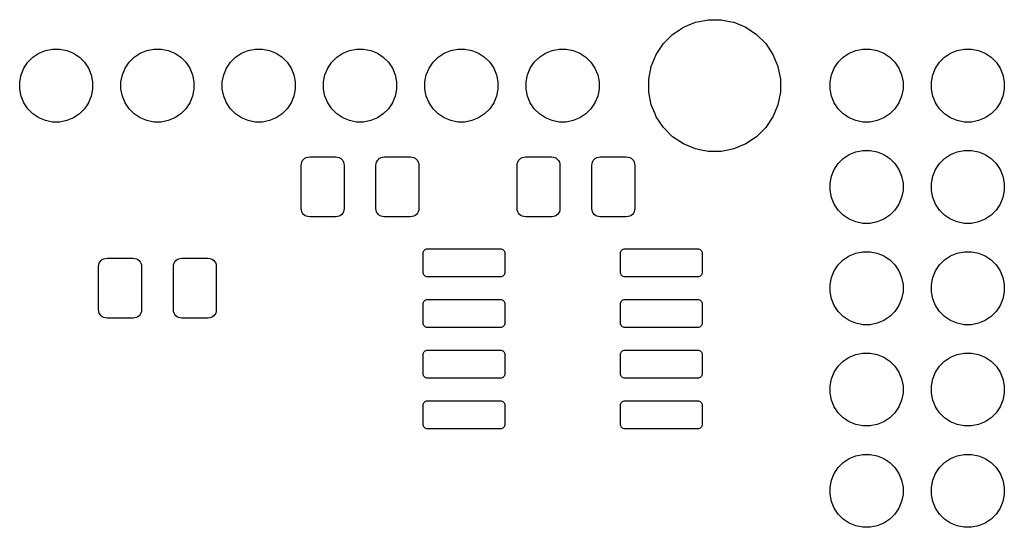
# Model space of a CAD drawing. Extents: x 4.66 to 8.46, y -5.32 to -3.29.
# Tile 10 of 10: x 7.46 to 8.44, y -3.79 to -3.29. Entities that reach past the tile are written whole.
import ezdxf

# ---------------------------------------------------------------- set-up
doc = ezdxf.new("R2010")
doc.units = 0
doc.header["$MEASUREMENT"] = 0
doc.layers.add('BLACK', color=7, linetype='CONTINUOUS')

msp = doc.modelspace()

# ---------------------------------------------------------------- linework, layer by layer
at = {"layer": 'BLACK', "linetype": 'CONTINUOUS'}
for p, q in [((8.13523, -3.28667), (8.1436, -3.285)), ((8.1436, -3.285), (8.1564, -3.285)), ((8.1564, -3.285), (8.16477, -3.28667)), ((8.10856, -3.29951), (8.11921, -3.2924)), ((8.11921, -3.2924), (8.13104, -3.2875)), ((8.13104, -3.2875), (8.13523, -3.28667)), ((8.16477, -3.28667), (8.16896, -3.2875)), ((8.16896, -3.2875), (8.18079, -3.2924)), ((8.18079, -3.2924), (8.19144, -3.29951)), ((8.09951, -3.30856), (8.10856, -3.29951)), ((8.19144, -3.29951), (8.20049, -3.30856)), ((7.4895, -3.31538), (7.49645, -3.31399)), ((7.49645, -3.31399), (7.50355, -3.31399)), ((7.50355, -3.31399), (7.5105, -3.31538)), ((7.5895, -3.31538), (7.59645, -3.31399)), ((7.59645, -3.31399), (7.60355, -3.31399)), ((7.60355, -3.31399), (7.6105, -3.31538)), ((7.6895, -3.31538), (7.69645, -3.31399)), ((7.69645, -3.31399), (7.70355, -3.31399)), ((7.70355, -3.31399), (7.7105, -3.31538)), ((7.7895, -3.31538), (7.79645, -3.31399)), ((7.79645, -3.31399), (7.80355, -3.31399)), ((7.80355, -3.31399), (7.8105, -3.31538)), ((7.8895, -3.31538), (7.89645, -3.31399)), ((7.89645, -3.31399), (7.90355, -3.31399)), ((7.90355, -3.31399), (7.9105, -3.31538)), ((7.9895, -3.31538), (7.99645, -3.31399)), ((7.99645, -3.31399), (8.00355, -3.31399)), ((8.00355, -3.31399), (8.0105, -3.31538)), ((8.0924, -3.31921), (8.09951, -3.30856)), ((8.20049, -3.30856), (8.2076, -3.31921)), ((8.2895, -3.31538), (8.29645, -3.31399)), ((8.29645, -3.31399), (8.30355, -3.31399)), ((8.30355, -3.31399), (8.3105, -3.31538)), ((8.3895, -3.31538), (8.39645, -3.31399)), ((8.39645, -3.31399), (8.40355, -3.31399)), ((8.40355, -3.31399), (8.4105, -3.31538)), ((7.47203, -3.32705), (7.47705, -3.32203)), ((7.47705, -3.32203), (7.48294, -3.31809)), ((7.48294, -3.31809), (7.4895, -3.31538)), ((7.5105, -3.31538), (7.51706, -3.31809)), ((7.51706, -3.31809), (7.52295, -3.32203)), ((7.52295, -3.32203), (7.52797, -3.32705)), ((7.57203, -3.32705), (7.57705, -3.32203)), ((7.57705, -3.32203), (7.58294, -3.31809)), ((7.58294, -3.31809), (7.5895, -3.31538)), ((7.6105, -3.31538), (7.61706, -3.31809)), ((7.61706, -3.31809), (7.62295, -3.32203)), ((7.62295, -3.32203), (7.62797, -3.32705)), ((7.67203, -3.32705), (7.67705, -3.32203)), ((7.67705, -3.32203), (7.68294, -3.31809)), ((7.68294, -3.31809), (7.6895, -3.31538)), ((7.7105, -3.31538), (7.71706, -3.31809)), ((7.71706, -3.31809), (7.72295, -3.32203)), ((7.72295, -3.32203), (7.72797, -3.32705)), ((7.77203, -3.32705), (7.77705, -3.32203)), ((7.77705, -3.32203), (7.78294, -3.31809)), ((7.78294, -3.31809), (7.7895, -3.31538)), ((7.8105, -3.31538), (7.81706, -3.31809)), ((7.81706, -3.31809), (7.82295, -3.32203)), ((7.82295, -3.32203), (7.82797, -3.32705)), ((7.87203, -3.32705), (7.87705, -3.32203)), ((7.87705, -3.32203), (7.88294, -3.31809)), ((7.88294, -3.31809), (7.8895, -3.31538)), ((7.9105, -3.31538), (7.91706, -3.31809)), ((7.91706, -3.31809), (7.92295, -3.32203)), ((7.92295, -3.32203), (7.92797, -3.32705)), ((7.97203, -3.32705), (7.97705, -3.32203)), ((7.97705, -3.32203), (7.98294, -3.31809)), ((7.98294, -3.31809), (7.9895, -3.31538)), ((8.0105, -3.31538), (8.01706, -3.31809)), ((8.01706, -3.31809), (8.02295, -3.32203)), ((8.02295, -3.32203), (8.02797, -3.32705)), ((8.0875, -3.33104), (8.0924, -3.31921)), ((8.0924, -3.31921), (8.0924, -3.31921)), ((8.2076, -3.31921), (8.2076, -3.31921)), ((8.2076, -3.31921), (8.2125, -3.33104)), ((8.27203, -3.32705), (8.27705, -3.32203)), ((8.27705, -3.32203), (8.28294, -3.31809)), ((8.28294, -3.31809), (8.2895, -3.31538)), ((8.3105, -3.31538), (8.31706, -3.31809)), ((8.31706, -3.31809), (8.32295, -3.32203)), ((8.32295, -3.32203), (8.32797, -3.32705)), ((8.37203, -3.32705), (8.37705, -3.32203)), ((8.37705, -3.32203), (8.38294, -3.31809)), ((8.38294, -3.31809), (8.3895, -3.31538)), ((8.4105, -3.31538), (8.41706, -3.31809)), ((8.41706, -3.31809), (8.42295, -3.32203)), ((8.42295, -3.32203), (8.42797, -3.32705)), ((7.46538, -3.3395), (7.46809, -3.33294)), ((7.46809, -3.33294), (7.47203, -3.32705)), ((7.52797, -3.32705), (7.53191, -3.33294)), ((7.53191, -3.33294), (7.53462, -3.3395)), ((7.56538, -3.3395), (7.56809, -3.33294)), ((7.56809, -3.33294), (7.57203, -3.32705)), ((7.62797, -3.32705), (7.63191, -3.33294)), ((7.63191, -3.33294), (7.63462, -3.3395)), ((7.66538, -3.3395), (7.66809, -3.33294)), ((7.66809, -3.33294), (7.67203, -3.32705)), ((7.72797, -3.32705), (7.73191, -3.33294)), ((7.73191, -3.33294), (7.73462, -3.3395)), ((7.76538, -3.3395), (7.76809, -3.33294)), ((7.76809, -3.33294), (7.77203, -3.32705)), ((7.82797, -3.32705), (7.83191, -3.33294)), ((7.83191, -3.33294), (7.83462, -3.3395)), ((7.86538, -3.3395), (7.86809, -3.33294)), ((7.86809, -3.33294), (7.87203, -3.32705)), ((7.92797, -3.32705), (7.93191, -3.33294)), ((7.93191, -3.33294), (7.93462, -3.3395)), ((7.96538, -3.3395), (7.96809, -3.33294)), ((7.96809, -3.33294), (7.97203, -3.32705)), ((8.02797, -3.32705), (8.03191, -3.33294)), ((8.03191, -3.33294), (8.03462, -3.3395)), ((8.085, -3.3436), (8.0875, -3.33104)), ((8.2125, -3.33104), (8.215, -3.3436)), ((8.26538, -3.3395), (8.26809, -3.33294)), ((8.26809, -3.33294), (8.27203, -3.32705)), ((8.32797, -3.32705), (8.33191, -3.33294)), ((8.33191, -3.33294), (8.33462, -3.3395)), ((8.36538, -3.3395), (8.36809, -3.33294)), ((8.36809, -3.33294), (8.37203, -3.32705)), ((8.42797, -3.32705), (8.43191, -3.33294)), ((8.43191, -3.33294), (8.43462, -3.3395)), ((7.46399, -3.34645), (7.46538, -3.3395)), ((7.53462, -3.3395), (7.53601, -3.34645)), ((7.56399, -3.34645), (7.56538, -3.3395)), ((7.63462, -3.3395), (7.63601, -3.34645)), ((7.66399, -3.34645), (7.66538, -3.3395)), ((7.73462, -3.3395), (7.73601, -3.34645)), ((7.76399, -3.34645), (7.76538, -3.3395)), ((7.83462, -3.3395), (7.83601, -3.34645)), ((7.86399, -3.34645), (7.86538, -3.3395)), ((7.93462, -3.3395), (7.93601, -3.34645)), ((7.96399, -3.34645), (7.96538, -3.3395)), ((8.03462, -3.3395), (8.03601, -3.34645)), ((8.085, -3.3564), (8.085, -3.3436)), ((8.215, -3.3436), (8.215, -3.3564)), ((8.26399, -3.34645), (8.26538, -3.3395)), ((8.33462, -3.3395), (8.33601, -3.34645)), ((8.36399, -3.34645), (8.36538, -3.3395)), ((8.43462, -3.3395), (8.43601, -3.34645)), ((7.46399, -3.35355), (7.46399, -3.34645)), ((7.53601, -3.34645), (7.53601, -3.35355)), ((7.56399, -3.35355), (7.56399, -3.34645)), ((7.63601, -3.34645), (7.63601, -3.35355)), ((7.66399, -3.35355), (7.66399, -3.34645)), ((7.73601, -3.34645), (7.73601, -3.35355)), ((7.76399, -3.35355), (7.76399, -3.34645)), ((7.83601, -3.34645), (7.83601, -3.35355)), ((7.86399, -3.35355), (7.86399, -3.34645)), ((7.93601, -3.34645), (7.93601, -3.35355)), ((7.96399, -3.35355), (7.96399, -3.34645)), ((8.03601, -3.34645), (8.03601, -3.35355)), ((8.26399, -3.35355), (8.26399, -3.34645)), ((8.33601, -3.34645), (8.33601, -3.35355)), ((8.36399, -3.35355), (8.36399, -3.34645)), ((8.43601, -3.34645), (8.43601, -3.35355)), ((7.46538, -3.3605), (7.46399, -3.35355)), ((7.46809, -3.36706), (7.46538, -3.3605)), ((7.53462, -3.3605), (7.53191, -3.36706)), ((7.53601, -3.35355), (7.53462, -3.3605)), ((7.56538, -3.3605), (7.56399, -3.35355)), ((7.56809, -3.36706), (7.56538, -3.3605)), ((7.63462, -3.3605), (7.63191, -3.36706)), ((7.63601, -3.35355), (7.63462, -3.3605)), ((7.66538, -3.3605), (7.66399, -3.35355)), ((7.66809, -3.36706), (7.66538, -3.3605)), ((7.73462, -3.3605), (7.73191, -3.36706)), ((7.73601, -3.35355), (7.73462, -3.3605)), ((7.76538, -3.3605), (7.76399, -3.35355)), ((7.76809, -3.36706), (7.76538, -3.3605)), ((7.83462, -3.3605), (7.83191, -3.36706)), ((7.83601, -3.35355), (7.83462, -3.3605)), ((7.86538, -3.3605), (7.86399, -3.35355)), ((7.86809, -3.36706), (7.86538, -3.3605)), ((7.93462, -3.3605), (7.93191, -3.36706)), ((7.93601, -3.35355), (7.93462, -3.3605)), ((7.96538, -3.3605), (7.96399, -3.35355)), ((7.96809, -3.36706), (7.96538, -3.3605)), ((8.03462, -3.3605), (8.03191, -3.36706)), ((8.03601, -3.35355), (8.03462, -3.3605)), ((8.0875, -3.36896), (8.085, -3.3564)), ((8.215, -3.3564), (8.2125, -3.36896)), ((8.26538, -3.3605), (8.26399, -3.35355)), ((8.26809, -3.36706), (8.26538, -3.3605)), ((8.33462, -3.3605), (8.33191, -3.36706)), ((8.33601, -3.35355), (8.33462, -3.3605)), ((8.36538, -3.3605), (8.36399, -3.35355)), ((8.36809, -3.36706), (8.36538, -3.3605)), ((8.43462, -3.3605), (8.43191, -3.36706)), ((8.43601, -3.35355), (8.43462, -3.3605)), ((7.47203, -3.37295), (7.46809, -3.36706)), ((7.53191, -3.36706), (7.52797, -3.37295)), ((7.57203, -3.37295), (7.56809, -3.36706)), ((7.63191, -3.36706), (7.62797, -3.37295)), ((7.67203, -3.37295), (7.66809, -3.36706)), ((7.73191, -3.36706), (7.72797, -3.37295)), ((7.77203, -3.37295), (7.76809, -3.36706)), ((7.83191, -3.36706), (7.82797, -3.37295)), ((7.87203, -3.37295), (7.86809, -3.36706)), ((7.93191, -3.36706), (7.92797, -3.37295)), ((7.97203, -3.37295), (7.96809, -3.36706)), ((8.03191, -3.36706), (8.02797, -3.37295)), ((8.09123, -3.37797), (8.0875, -3.36896)), ((8.2125, -3.36896), (8.20877, -3.37797)), ((8.27203, -3.37295), (8.26809, -3.36706)), ((8.33191, -3.36706), (8.32797, -3.37295)), ((8.37203, -3.37295), (8.36809, -3.36706)), ((8.43191, -3.36706), (8.42797, -3.37295)), ((7.47705, -3.37797), (7.47203, -3.37295)), ((7.48294, -3.38191), (7.47705, -3.37797)), ((7.4895, -3.38462), (7.48294, -3.38191)), ((7.51706, -3.38191), (7.5105, -3.38462)), ((7.52295, -3.37797), (7.51706, -3.38191)), ((7.52797, -3.37295), (7.52295, -3.37797)), ((7.57705, -3.37797), (7.57203, -3.37295)), ((7.58294, -3.38191), (7.57705, -3.37797)), ((7.5895, -3.38462), (7.58294, -3.38191)), ((7.61706, -3.38191), (7.6105, -3.38462)), ((7.62295, -3.37797), (7.61706, -3.38191)), ((7.62797, -3.37295), (7.62295, -3.37797)), ((7.67705, -3.37797), (7.67203, -3.37295)), ((7.68294, -3.38191), (7.67705, -3.37797)), ((7.6895, -3.38462), (7.68294, -3.38191)), ((7.71706, -3.38191), (7.7105, -3.38462)), ((7.72295, -3.37797), (7.71706, -3.38191)), ((7.72797, -3.37295), (7.72295, -3.37797)), ((7.77705, -3.37797), (7.77203, -3.37295)), ((7.78294, -3.38191), (7.77705, -3.37797)), ((7.7895, -3.38462), (7.78294, -3.38191)), ((7.81706, -3.38191), (7.8105, -3.38462)), ((7.82295, -3.37797), (7.81706, -3.38191)), ((7.82797, -3.37295), (7.82295, -3.37797)), ((7.87705, -3.37797), (7.87203, -3.37295)), ((7.88294, -3.38191), (7.87705, -3.37797)), ((7.8895, -3.38462), (7.88294, -3.38191)), ((7.91706, -3.38191), (7.9105, -3.38462)), ((7.92295, -3.37797), (7.91706, -3.38191)), ((7.92797, -3.37295), (7.92295, -3.37797)), ((7.97705, -3.37797), (7.97203, -3.37295)), ((7.98294, -3.38191), (7.97705, -3.37797)), ((7.9895, -3.38462), (7.98294, -3.38191)), ((8.01706, -3.38191), (8.0105, -3.38462)), ((8.02295, -3.37797), (8.01706, -3.38191)), ((8.02797, -3.37295), (8.02295, -3.37797)), ((8.0924, -3.38079), (8.09123, -3.37797)), ((8.09951, -3.39144), (8.0924, -3.38079)), ((8.2076, -3.38079), (8.20049, -3.39144)), ((8.20877, -3.37797), (8.2076, -3.38079)), ((8.27705, -3.37797), (8.27203, -3.37295)), ((8.28294, -3.38191), (8.27705, -3.37797)), ((8.2895, -3.38462), (8.28294, -3.38191)), ((8.31706, -3.38191), (8.3105, -3.38462)), ((8.32295, -3.37797), (8.31706, -3.38191)), ((8.32797, -3.37295), (8.32295, -3.37797)), ((8.37705, -3.37797), (8.37203, -3.37295)), ((8.38294, -3.38191), (8.37705, -3.37797)), ((8.3895, -3.38462), (8.38294, -3.38191)), ((8.41706, -3.38191), (8.4105, -3.38462)), ((8.42295, -3.37797), (8.41706, -3.38191)), ((8.42797, -3.37295), (8.42295, -3.37797)), ((7.49645, -3.38601), (7.4895, -3.38462)), ((7.50355, -3.38601), (7.49645, -3.38601)), ((7.5105, -3.38462), (7.50355, -3.38601)), ((7.59645, -3.38601), (7.5895, -3.38462)), ((7.60355, -3.38601), (7.59645, -3.38601)), ((7.6105, -3.38462), (7.60355, -3.38601)), ((7.69645, -3.38601), (7.6895, -3.38462)), ((7.70355, -3.38601), (7.69645, -3.38601)), ((7.7105, -3.38462), (7.70355, -3.38601)), ((7.79645, -3.38601), (7.7895, -3.38462)), ((7.80355, -3.38601), (7.79645, -3.38601)), ((7.8105, -3.38462), (7.80355, -3.38601)), ((7.89645, -3.38601), (7.8895, -3.38462)), ((7.90355, -3.38601), (7.89645, -3.38601)), ((7.9105, -3.38462), (7.90355, -3.38601)), ((7.99645, -3.38601), (7.9895, -3.38462)), ((8.00355, -3.38601), (7.99645, -3.38601)), ((8.0105, -3.38462), (8.00355, -3.38601)), ((8.10856, -3.40049), (8.09951, -3.39144)), ((8.20049, -3.39144), (8.19144, -3.40049)), ((8.29645, -3.38601), (8.2895, -3.38462)), ((8.30355, -3.38601), (8.29645, -3.38601)), ((8.3105, -3.38462), (8.30355, -3.38601)), ((8.39645, -3.38601), (8.3895, -3.38462)), ((8.40355, -3.38601), (8.39645, -3.38601)), ((8.4105, -3.38462), (8.40355, -3.38601)), ((8.11921, -3.4076), (8.10856, -3.40049)), ((8.19144, -3.40049), (8.18079, -3.4076)), ((8.13104, -3.4125), (8.11921, -3.4076)), ((8.18079, -3.4076), (8.16896, -3.4125)), ((7.74552, -3.42182), (7.74692, -3.42107)), ((7.74692, -3.42107), (7.74845, -3.42061)), ((7.74845, -3.42061), (7.75027, -3.42043)), ((7.75027, -3.42043), (7.77591, -3.42043)), ((7.77591, -3.42043), (7.77773, -3.42061)), ((7.77773, -3.42061), (7.77926, -3.42107)), ((7.77926, -3.42107), (7.78066, -3.42182)), ((7.81934, -3.42182), (7.82074, -3.42107)), ((7.82074, -3.42107), (7.82227, -3.42061)), ((7.82227, -3.42061), (7.82409, -3.42043)), ((7.82409, -3.42043), (7.84973, -3.42043)), ((7.84973, -3.42043), (7.85155, -3.42061)), ((7.85155, -3.42061), (7.85308, -3.42107)), ((7.85308, -3.42107), (7.85448, -3.42182)), ((7.95861, -3.42182), (7.96001, -3.42107)), ((7.96001, -3.42107), (7.96154, -3.42061)), ((7.96154, -3.42061), (7.96336, -3.42043)), ((7.96336, -3.42043), (7.989, -3.42043)), ((7.989, -3.42043), (7.99083, -3.42061)), ((7.99083, -3.42061), (7.99235, -3.42107)), ((7.99235, -3.42107), (7.99375, -3.42182)), ((8.03243, -3.42182), (8.03383, -3.42107)), ((8.03383, -3.42107), (8.03536, -3.42061)), ((8.03536, -3.42061), (8.03718, -3.42043)), ((8.03718, -3.42043), (8.06282, -3.42043)), ((8.06282, -3.42043), (8.06464, -3.42061)), ((8.06464, -3.42061), (8.06617, -3.42107)), ((8.06617, -3.42107), (8.06757, -3.42182)), ((8.13523, -3.41333), (8.13104, -3.4125)), ((8.1436, -3.415), (8.13523, -3.41333)), ((8.1564, -3.415), (8.1436, -3.415)), ((8.16477, -3.41333), (8.1564, -3.415)), ((8.16896, -3.4125), (8.16477, -3.41333)), ((8.27705, -3.42203), (8.28294, -3.41809)), ((8.28294, -3.41809), (8.2895, -3.41538)), ((8.2895, -3.41538), (8.29645, -3.41399)), ((8.29645, -3.41399), (8.30355, -3.41399)), ((8.30355, -3.41399), (8.3105, -3.41538)), ((8.3105, -3.41538), (8.31706, -3.41809)), ((8.31706, -3.41809), (8.32295, -3.42203)), ((8.37705, -3.42203), (8.38294, -3.41809)), ((8.38294, -3.41809), (8.3895, -3.41538)), ((8.3895, -3.41538), (8.39645, -3.41399)), ((8.39645, -3.41399), (8.40355, -3.41399)), ((8.40355, -3.41399), (8.4105, -3.41538)), ((8.4105, -3.41538), (8.41706, -3.41809)), ((8.41706, -3.41809), (8.42295, -3.42203)), ((7.74189, -3.42881), (7.74207, -3.42699)), ((7.74189, -3.47119), (7.74189, -3.42881)), ((7.74207, -3.42699), (7.74253, -3.42547)), ((7.74253, -3.42547), (7.74328, -3.42406)), ((7.74328, -3.42406), (7.74429, -3.42283)), ((7.74429, -3.42283), (7.74552, -3.42182)), ((7.78066, -3.42182), (7.78189, -3.42283)), ((7.78189, -3.42283), (7.7829, -3.42406)), ((7.7829, -3.42406), (7.78365, -3.42547)), ((7.78365, -3.42547), (7.78411, -3.42699)), ((7.78411, -3.42699), (7.78429, -3.42881)), ((7.78429, -3.42881), (7.78429, -3.47119)), ((7.81571, -3.42881), (7.81589, -3.42699)), ((7.81571, -3.47119), (7.81571, -3.42881)), ((7.81589, -3.42699), (7.81635, -3.42547)), ((7.81635, -3.42547), (7.8171, -3.42406)), ((7.8171, -3.42406), (7.81811, -3.42283)), ((7.81811, -3.42283), (7.81934, -3.42182)), ((7.85448, -3.42182), (7.85571, -3.42283)), ((7.85571, -3.42283), (7.85672, -3.42406)), ((7.85672, -3.42406), (7.85747, -3.42547)), ((7.85747, -3.42547), (7.85793, -3.42699)), ((7.85793, -3.42699), (7.85811, -3.42881)), ((7.85811, -3.42881), (7.85811, -3.47119)), ((7.95498, -3.42881), (7.95516, -3.42699)), ((7.95498, -3.47119), (7.95498, -3.42881)), ((7.95516, -3.42699), (7.95562, -3.42547)), ((7.95562, -3.42547), (7.95637, -3.42406)), ((7.95637, -3.42406), (7.95738, -3.42283)), ((7.95738, -3.42283), (7.95861, -3.42182)), ((7.99375, -3.42182), (7.99498, -3.42283)), ((7.99498, -3.42283), (7.99599, -3.42406)), ((7.99599, -3.42406), (7.99674, -3.42547)), ((7.99674, -3.42547), (7.9972, -3.42699)), ((7.9972, -3.42699), (7.99738, -3.42881)), ((7.99738, -3.42881), (7.99738, -3.47119)), ((8.0288, -3.42881), (8.02898, -3.42699)), ((8.0288, -3.47119), (8.0288, -3.42881)), ((8.02898, -3.42699), (8.02944, -3.42547)), ((8.02944, -3.42547), (8.03019, -3.42406)), ((8.03019, -3.42406), (8.0312, -3.42283)), ((8.0312, -3.42283), (8.03243, -3.42182)), ((8.06757, -3.42182), (8.0688, -3.42283)), ((8.0688, -3.42283), (8.06981, -3.42406)), ((8.06981, -3.42406), (8.07056, -3.42547)), ((8.07056, -3.42547), (8.07102, -3.42699)), ((8.07102, -3.42699), (8.0712, -3.42881)), ((8.0712, -3.42881), (8.0712, -3.47119)), ((8.26809, -3.43294), (8.27203, -3.42705)), ((8.27203, -3.42705), (8.27705, -3.42203)), ((8.32295, -3.42203), (8.32797, -3.42705)), ((8.32797, -3.42705), (8.33191, -3.43294)), ((8.36809, -3.43294), (8.37203, -3.42705)), ((8.37203, -3.42705), (8.37705, -3.42203)), ((8.42295, -3.42203), (8.42797, -3.42705)), ((8.42797, -3.42705), (8.43191, -3.43294)), ((8.26399, -3.44645), (8.26538, -3.4395)), ((8.26538, -3.4395), (8.26809, -3.43294)), ((8.33191, -3.43294), (8.33462, -3.4395)), ((8.33462, -3.4395), (8.33601, -3.44645)), ((8.36399, -3.44645), (8.36538, -3.4395)), ((8.36538, -3.4395), (8.36809, -3.43294)), ((8.43191, -3.43294), (8.43462, -3.4395)), ((8.43462, -3.4395), (8.43601, -3.44645)), ((8.26399, -3.45355), (8.26399, -3.44645)), ((8.33601, -3.44645), (8.33601, -3.45355)), ((8.36399, -3.45355), (8.36399, -3.44645)), ((8.43601, -3.44645), (8.43601, -3.45355)), ((8.26538, -3.4605), (8.26399, -3.45355)), ((8.33601, -3.45355), (8.33462, -3.4605)), ((8.36538, -3.4605), (8.36399, -3.45355)), ((8.43601, -3.45355), (8.43462, -3.4605)), ((8.26809, -3.46706), (8.26538, -3.4605)), ((8.27203, -3.47295), (8.26809, -3.46706)), ((8.33191, -3.46706), (8.32797, -3.47295)), ((8.33462, -3.4605), (8.33191, -3.46706)), ((8.36809, -3.46706), (8.36538, -3.4605)), ((8.37203, -3.47295), (8.36809, -3.46706)), ((8.43191, -3.46706), (8.42797, -3.47295)), ((8.43462, -3.4605), (8.43191, -3.46706)), ((7.74207, -3.47301), (7.74189, -3.47119)), ((7.74253, -3.47453), (7.74207, -3.47301)), ((7.74328, -3.47594), (7.74253, -3.47453)), ((7.74429, -3.47717), (7.74328, -3.47594)), ((7.74552, -3.47818), (7.74429, -3.47717)), ((7.74692, -3.47893), (7.74552, -3.47818)), ((7.74845, -3.47939), (7.74692, -3.47893)), ((7.75027, -3.47957), (7.74845, -3.47939)), ((7.77591, -3.47957), (7.75027, -3.47957)), ((7.77773, -3.47939), (7.77591, -3.47957)), ((7.77926, -3.47893), (7.77773, -3.47939)), ((7.78066, -3.47818), (7.77926, -3.47893)), ((7.78189, -3.47717), (7.78066, -3.47818)), ((7.7829, -3.47594), (7.78189, -3.47717)), ((7.78365, -3.47453), (7.7829, -3.47594)), ((7.78411, -3.47301), (7.78365, -3.47453)), ((7.78429, -3.47119), (7.78411, -3.47301)), ((7.81589, -3.47301), (7.81571, -3.47119)), ((7.81635, -3.47453), (7.81589, -3.47301)), ((7.8171, -3.47594), (7.81635, -3.47453)), ((7.81811, -3.47717), (7.8171, -3.47594)), ((7.81934, -3.47818), (7.81811, -3.47717)), ((7.82074, -3.47893), (7.81934, -3.47818)), ((7.82227, -3.47939), (7.82074, -3.47893)), ((7.82409, -3.47957), (7.82227, -3.47939)), ((7.84973, -3.47957), (7.82409, -3.47957)), ((7.85155, -3.47939), (7.84973, -3.47957)), ((7.85308, -3.47893), (7.85155, -3.47939)), ((7.85448, -3.47818), (7.85308, -3.47893)), ((7.85571, -3.47717), (7.85448, -3.47818)), ((7.85672, -3.47594), (7.85571, -3.47717)), ((7.85747, -3.47453), (7.85672, -3.47594)), ((7.85793, -3.47301), (7.85747, -3.47453)), ((7.85811, -3.47119), (7.85793, -3.47301)), ((7.95516, -3.47301), (7.95498, -3.47119)), ((7.95562, -3.47453), (7.95516, -3.47301)), ((7.95637, -3.47594), (7.95562, -3.47453)), ((7.95738, -3.47717), (7.95637, -3.47594)), ((7.95861, -3.47818), (7.95738, -3.47717)), ((7.96001, -3.47893), (7.95861, -3.47818)), ((7.96154, -3.47939), (7.96001, -3.47893)), ((7.96336, -3.47957), (7.96154, -3.47939)), ((7.989, -3.47957), (7.96336, -3.47957)), ((7.99083, -3.47939), (7.989, -3.47957)), ((7.99235, -3.47893), (7.99083, -3.47939)), ((7.99375, -3.47818), (7.99235, -3.47893)), ((7.99498, -3.47717), (7.99375, -3.47818)), ((7.99599, -3.47594), (7.99498, -3.47717)), ((7.99674, -3.47453), (7.99599, -3.47594)), ((7.9972, -3.47301), (7.99674, -3.47453)), ((7.99738, -3.47119), (7.9972, -3.47301)), ((8.02898, -3.47301), (8.0288, -3.47119)), ((8.02944, -3.47453), (8.02898, -3.47301)), ((8.03019, -3.47594), (8.02944, -3.47453)), ((8.0312, -3.47717), (8.03019, -3.47594)), ((8.03243, -3.47818), (8.0312, -3.47717)), ((8.03383, -3.47893), (8.03243, -3.47818)), ((8.03536, -3.47939), (8.03383, -3.47893)), ((8.03718, -3.47957), (8.03536, -3.47939)), ((8.06282, -3.47957), (8.03718, -3.47957)), ((8.06464, -3.47939), (8.06282, -3.47957)), ((8.06617, -3.47893), (8.06464, -3.47939)), ((8.06757, -3.47818), (8.06617, -3.47893)), ((8.0688, -3.47717), (8.06757, -3.47818)), ((8.06981, -3.47594), (8.0688, -3.47717)), ((8.07056, -3.47453), (8.06981, -3.47594)), ((8.07102, -3.47301), (8.07056, -3.47453)), ((8.0712, -3.47119), (8.07102, -3.47301)), ((8.27705, -3.47797), (8.27203, -3.47295)), ((8.28294, -3.48191), (8.27705, -3.47797)), ((8.32295, -3.47797), (8.31706, -3.48191)), ((8.32797, -3.47295), (8.32295, -3.47797)), ((8.37705, -3.47797), (8.37203, -3.47295)), ((8.38294, -3.48191), (8.37705, -3.47797)), ((8.42295, -3.47797), (8.41706, -3.48191)), ((8.42797, -3.47295), (8.42295, -3.47797)), ((8.2895, -3.48462), (8.28294, -3.48191)), ((8.29645, -3.48601), (8.2895, -3.48462)), ((8.30355, -3.48601), (8.29645, -3.48601)), ((8.3105, -3.48462), (8.30355, -3.48601)), ((8.31706, -3.48191), (8.3105, -3.48462)), ((8.3895, -3.48462), (8.38294, -3.48191)), ((8.39645, -3.48601), (8.3895, -3.48462)), ((8.40355, -3.48601), (8.39645, -3.48601)), ((8.4105, -3.48462), (8.40355, -3.48601)), ((8.41706, -3.48191), (8.4105, -3.48462)), ((7.86217, -3.51587), (7.86227, -3.51477)), ((7.86217, -3.53413), (7.86217, -3.51587)), ((7.86227, -3.51477), (7.86253, -3.51394)), ((7.86253, -3.51394), (7.86293, -3.51317)), ((7.86293, -3.51317), (7.86349, -3.5125)), ((7.86349, -3.5125), (7.86416, -3.51195)), ((7.86416, -3.51195), (7.86492, -3.51154)), ((7.86492, -3.51154), (7.86575, -3.51129)), ((7.86575, -3.51129), (7.86686, -3.51118)), ((7.86686, -3.51118), (7.93826, -3.51118)), ((7.93826, -3.51118), (7.93937, -3.51129)), ((7.93937, -3.51129), (7.9402, -3.51154)), ((7.9402, -3.51154), (7.94096, -3.51195)), ((7.94096, -3.51195), (7.94163, -3.5125)), ((7.94163, -3.5125), (7.94218, -3.51317)), ((7.94218, -3.51317), (7.94259, -3.51394)), ((7.94259, -3.51394), (7.94284, -3.51477)), ((7.94284, -3.51477), (7.94295, -3.51587)), ((7.94295, -3.51587), (7.94295, -3.53413)), ((8.05705, -3.51587), (8.05716, -3.51477)), ((8.05705, -3.53413), (8.05705, -3.51587)), ((8.05716, -3.51477), (8.05741, -3.51394)), ((8.05741, -3.51394), (8.05782, -3.51317)), ((8.05782, -3.51317), (8.05837, -3.5125)), ((8.05837, -3.5125), (8.05904, -3.51195)), ((8.05904, -3.51195), (8.0598, -3.51154)), ((8.0598, -3.51154), (8.06063, -3.51129)), ((8.06063, -3.51129), (8.06174, -3.51118)), ((8.06174, -3.51118), (8.13314, -3.51118)), ((8.13314, -3.51118), (8.13425, -3.51129)), ((8.13425, -3.51129), (8.13508, -3.51154)), ((8.13508, -3.51154), (8.13584, -3.51195)), ((8.13584, -3.51195), (8.13651, -3.5125)), ((8.13651, -3.5125), (8.13707, -3.51317)), ((8.13707, -3.51317), (8.13747, -3.51394)), ((8.13747, -3.51394), (8.13773, -3.51477)), ((8.13773, -3.51477), (8.13783, -3.51587)), ((8.13783, -3.51587), (8.13783, -3.53413)), ((8.27705, -3.52203), (8.28294, -3.51809)), ((8.28294, -3.51809), (8.2895, -3.51538)), ((8.2895, -3.51538), (8.29645, -3.51399)), ((8.29645, -3.51399), (8.30355, -3.51399)), ((8.30355, -3.51399), (8.3105, -3.51538)), ((8.3105, -3.51538), (8.31706, -3.51809)), ((8.31706, -3.51809), (8.32295, -3.52203)), ((8.37705, -3.52203), (8.38294, -3.51809)), ((8.38294, -3.51809), (8.3895, -3.51538)), ((8.3895, -3.51538), (8.39645, -3.51399)), ((8.39645, -3.51399), (8.40355, -3.51399)), ((8.40355, -3.51399), (8.4105, -3.51538)), ((8.4105, -3.51538), (8.41706, -3.51809)), ((8.41706, -3.51809), (8.42295, -3.52203)), ((7.54189, -3.52881), (7.54207, -3.52699)), ((7.54207, -3.52699), (7.54253, -3.52547)), ((7.54253, -3.52547), (7.54328, -3.52406)), ((7.54328, -3.52406), (7.54429, -3.52283)), ((7.54429, -3.52283), (7.54552, -3.52182)), ((7.54552, -3.52182), (7.54692, -3.52107)), ((7.54692, -3.52107), (7.54845, -3.52061)), ((7.54845, -3.52061), (7.55027, -3.52043)), ((7.55027, -3.52043), (7.57591, -3.52043)), ((7.57591, -3.52043), (7.57773, -3.52061)), ((7.57773, -3.52061), (7.57926, -3.52107)), ((7.57926, -3.52107), (7.58066, -3.52182)), ((7.58066, -3.52182), (7.58189, -3.52283)), ((7.58189, -3.52283), (7.5829, -3.52406)), ((7.5829, -3.52406), (7.58365, -3.52547)), ((7.58365, -3.52547), (7.58411, -3.52699)), ((7.58411, -3.52699), (7.58429, -3.52881)), ((7.61571, -3.52881), (7.61589, -3.52699)), ((7.61589, -3.52699), (7.61635, -3.52547)), ((7.61635, -3.52547), (7.6171, -3.52406)), ((7.6171, -3.52406), (7.61811, -3.52283)), ((7.61811, -3.52283), (7.61934, -3.52182)), ((7.61934, -3.52182), (7.62074, -3.52107)), ((7.62074, -3.52107), (7.62227, -3.52061)), ((7.62227, -3.52061), (7.62409, -3.52043)), ((7.62409, -3.52043), (7.64973, -3.52043)), ((7.64973, -3.52043), (7.65155, -3.52061)), ((7.65155, -3.52061), (7.65308, -3.52107)), ((7.65308, -3.52107), (7.65448, -3.52182)), ((7.65448, -3.52182), (7.65571, -3.52283)), ((7.65571, -3.52283), (7.65672, -3.52406)), ((7.65672, -3.52406), (7.65747, -3.52547)), ((7.65747, -3.52547), (7.65793, -3.52699)), ((7.65793, -3.52699), (7.65811, -3.52881)), ((8.26809, -3.53294), (8.27203, -3.52705)), ((8.27203, -3.52705), (8.27705, -3.52203)), ((8.32295, -3.52203), (8.32797, -3.52705)), ((8.32797, -3.52705), (8.33191, -3.53294)), ((8.36809, -3.53294), (8.37203, -3.52705)), ((8.37203, -3.52705), (8.37705, -3.52203)), ((8.42295, -3.52203), (8.42797, -3.52705)), ((8.42797, -3.52705), (8.43191, -3.53294)), ((7.54189, -3.57119), (7.54189, -3.52881)), ((7.58429, -3.52881), (7.58429, -3.57119)), ((7.61571, -3.57119), (7.61571, -3.52881)), ((7.65811, -3.52881), (7.65811, -3.57119)), ((7.86227, -3.53523), (7.86217, -3.53413)), ((7.86253, -3.53606), (7.86227, -3.53523)), ((7.86293, -3.53683), (7.86253, -3.53606)), ((7.86349, -3.5375), (7.86293, -3.53683)), ((7.86416, -3.53805), (7.86349, -3.5375)), ((7.86492, -3.53846), (7.86416, -3.53805)), ((7.94096, -3.53805), (7.9402, -3.53846)), ((7.94163, -3.5375), (7.94096, -3.53805)), ((7.94218, -3.53683), (7.94163, -3.5375)), ((7.94259, -3.53606), (7.94218, -3.53683)), ((7.94284, -3.53523), (7.94259, -3.53606)), ((7.94295, -3.53413), (7.94284, -3.53523)), ((8.05716, -3.53523), (8.05705, -3.53413)), ((8.05741, -3.53606), (8.05716, -3.53523)), ((8.05782, -3.53683), (8.05741, -3.53606)), ((8.05837, -3.5375), (8.05782, -3.53683)), ((8.05904, -3.53805), (8.05837, -3.5375)), ((8.0598, -3.53846), (8.05904, -3.53805)), ((8.13584, -3.53805), (8.13508, -3.53846)), ((8.13651, -3.5375), (8.13584, -3.53805)), ((8.13707, -3.53683), (8.13651, -3.5375)), ((8.13747, -3.53606), (8.13707, -3.53683)), ((8.13773, -3.53523), (8.13747, -3.53606)), ((8.13783, -3.53413), (8.13773, -3.53523)), ((8.26538, -3.5395), (8.26809, -3.53294)), ((8.33191, -3.53294), (8.33462, -3.5395)), ((8.36538, -3.5395), (8.36809, -3.53294)), ((8.43191, -3.53294), (8.43462, -3.5395)), ((7.86575, -3.53871), (7.86492, -3.53846)), ((7.86686, -3.53882), (7.86575, -3.53871)), ((7.93826, -3.53882), (7.86686, -3.53882)), ((7.93937, -3.53871), (7.93826, -3.53882)), ((7.9402, -3.53846), (7.93937, -3.53871)), ((8.06063, -3.53871), (8.0598, -3.53846)), ((8.06174, -3.53882), (8.06063, -3.53871)), ((8.13314, -3.53882), (8.06174, -3.53882)), ((8.13425, -3.53871), (8.13314, -3.53882)), ((8.13508, -3.53846), (8.13425, -3.53871)), ((8.26399, -3.54645), (8.26538, -3.5395)), ((8.26399, -3.55355), (8.26399, -3.54645)), ((8.33462, -3.5395), (8.33601, -3.54645)), ((8.33601, -3.54645), (8.33601, -3.55355)), ((8.36399, -3.54645), (8.36538, -3.5395)), ((8.36399, -3.55355), (8.36399, -3.54645)), ((8.43462, -3.5395), (8.43601, -3.54645)), ((8.43601, -3.54645), (8.43601, -3.55355)), ((8.26538, -3.5605), (8.26399, -3.55355)), ((8.33601, -3.55355), (8.33462, -3.5605)), ((8.36538, -3.5605), (8.36399, -3.55355)), ((8.43601, -3.55355), (8.43462, -3.5605)), ((7.86217, -3.56587), (7.86227, -3.56477)), ((7.86217, -3.58413), (7.86217, -3.56587)), ((7.86227, -3.56477), (7.86253, -3.56394)), ((7.86253, -3.56394), (7.86293, -3.56317)), ((7.86293, -3.56317), (7.86349, -3.5625)), ((7.86349, -3.5625), (7.86416, -3.56195)), ((7.86416, -3.56195), (7.86492, -3.56154)), ((7.86492, -3.56154), (7.86575, -3.56129)), ((7.86575, -3.56129), (7.86686, -3.56118)), ((7.86686, -3.56118), (7.93826, -3.56118)), ((7.93826, -3.56118), (7.93937, -3.56129)), ((7.93937, -3.56129), (7.9402, -3.56154)), ((7.9402, -3.56154), (7.94096, -3.56195)), ((7.94096, -3.56195), (7.94163, -3.5625)), ((7.94163, -3.5625), (7.94218, -3.56317)), ((7.94218, -3.56317), (7.94259, -3.56394)), ((7.94259, -3.56394), (7.94284, -3.56477)), ((7.94284, -3.56477), (7.94295, -3.56587)), ((7.94295, -3.56587), (7.94295, -3.58413)), ((8.05705, -3.56587), (8.05716, -3.56477)), ((8.05705, -3.58413), (8.05705, -3.56587)), ((8.05716, -3.56477), (8.05741, -3.56394)), ((8.05741, -3.56394), (8.05782, -3.56317)), ((8.05782, -3.56317), (8.05837, -3.5625)), ((8.05837, -3.5625), (8.05904, -3.56195)), ((8.05904, -3.56195), (8.0598, -3.56154)), ((8.0598, -3.56154), (8.06063, -3.56129)), ((8.06063, -3.56129), (8.06174, -3.56118)), ((8.06174, -3.56118), (8.13314, -3.56118)), ((8.13314, -3.56118), (8.13425, -3.56129)), ((8.13425, -3.56129), (8.13508, -3.56154)), ((8.13508, -3.56154), (8.13584, -3.56195)), ((8.13584, -3.56195), (8.13651, -3.5625)), ((8.13651, -3.5625), (8.13707, -3.56317)), ((8.13707, -3.56317), (8.13747, -3.56394)), ((8.13747, -3.56394), (8.13773, -3.56477)), ((8.13773, -3.56477), (8.13783, -3.56587)), ((8.13783, -3.56587), (8.13783, -3.58413)), ((8.26809, -3.56706), (8.26538, -3.5605)), ((8.27203, -3.57295), (8.26809, -3.56706)), ((8.33191, -3.56706), (8.32797, -3.57295)), ((8.33462, -3.5605), (8.33191, -3.56706)), ((8.36809, -3.56706), (8.36538, -3.5605)), ((8.37203, -3.57295), (8.36809, -3.56706)), ((8.43191, -3.56706), (8.42797, -3.57295)), ((8.43462, -3.5605), (8.43191, -3.56706)), ((7.54207, -3.57301), (7.54189, -3.57119)), ((7.54253, -3.57453), (7.54207, -3.57301)), ((7.54328, -3.57594), (7.54253, -3.57453)), ((7.54429, -3.57717), (7.54328, -3.57594)), ((7.5829, -3.57594), (7.58189, -3.57717)), ((7.58365, -3.57453), (7.5829, -3.57594)), ((7.58411, -3.57301), (7.58365, -3.57453)), ((7.58429, -3.57119), (7.58411, -3.57301)), ((7.61589, -3.57301), (7.61571, -3.57119)), ((7.61635, -3.57453), (7.61589, -3.57301)), ((7.6171, -3.57594), (7.61635, -3.57453)), ((7.61811, -3.57717), (7.6171, -3.57594)), ((7.65672, -3.57594), (7.65571, -3.57717)), ((7.65747, -3.57453), (7.65672, -3.57594)), ((7.65793, -3.57301), (7.65747, -3.57453)), ((7.65811, -3.57119), (7.65793, -3.57301)), ((8.27705, -3.57797), (8.27203, -3.57295)), ((8.32797, -3.57295), (8.32295, -3.57797)), ((8.37705, -3.57797), (8.37203, -3.57295)), ((8.42797, -3.57295), (8.42295, -3.57797)), ((7.54552, -3.57818), (7.54429, -3.57717)), ((7.54692, -3.57893), (7.54552, -3.57818)), ((7.54845, -3.57939), (7.54692, -3.57893)), ((7.55027, -3.57957), (7.54845, -3.57939)), ((7.57591, -3.57957), (7.55027, -3.57957)), ((7.57773, -3.57939), (7.57591, -3.57957)), ((7.57926, -3.57893), (7.57773, -3.57939)), ((7.58066, -3.57818), (7.57926, -3.57893)), ((7.58189, -3.57717), (7.58066, -3.57818)), ((7.61934, -3.57818), (7.61811, -3.57717)), ((7.62074, -3.57893), (7.61934, -3.57818)), ((7.62227, -3.57939), (7.62074, -3.57893)), ((7.62409, -3.57957), (7.62227, -3.57939)), ((7.64973, -3.57957), (7.62409, -3.57957)), ((7.65155, -3.57939), (7.64973, -3.57957)), ((7.65308, -3.57893), (7.65155, -3.57939)), ((7.65448, -3.57818), (7.65308, -3.57893)), ((7.65571, -3.57717), (7.65448, -3.57818)), ((7.86227, -3.58523), (7.86217, -3.58413)), ((7.86253, -3.58606), (7.86227, -3.58523)), ((7.86293, -3.58683), (7.86253, -3.58606)), ((7.94259, -3.58606), (7.94218, -3.58683)), ((7.94284, -3.58523), (7.94259, -3.58606)), ((7.94295, -3.58413), (7.94284, -3.58523)), ((8.05716, -3.58523), (8.05705, -3.58413)), ((8.05741, -3.58606), (8.05716, -3.58523)), ((8.05782, -3.58683), (8.05741, -3.58606)), ((8.13747, -3.58606), (8.13707, -3.58683)), ((8.13773, -3.58523), (8.13747, -3.58606)), ((8.13783, -3.58413), (8.13773, -3.58523)), ((8.28294, -3.58191), (8.27705, -3.57797)), ((8.2895, -3.58462), (8.28294, -3.58191)), ((8.29645, -3.58601), (8.2895, -3.58462)), ((8.30355, -3.58601), (8.29645, -3.58601)), ((8.3105, -3.58462), (8.30355, -3.58601)), ((8.31706, -3.58191), (8.3105, -3.58462)), ((8.32295, -3.57797), (8.31706, -3.58191)), ((8.38294, -3.58191), (8.37705, -3.57797)), ((8.3895, -3.58462), (8.38294, -3.58191)), ((8.39645, -3.58601), (8.3895, -3.58462)), ((8.40355, -3.58601), (8.39645, -3.58601)), ((8.4105, -3.58462), (8.40355, -3.58601)), ((8.41706, -3.58191), (8.4105, -3.58462)), ((8.42295, -3.57797), (8.41706, -3.58191)), ((7.86349, -3.5875), (7.86293, -3.58683)), ((7.86416, -3.58805), (7.86349, -3.5875)), ((7.86492, -3.58846), (7.86416, -3.58805)), ((7.86575, -3.58871), (7.86492, -3.58846)), ((7.86686, -3.58882), (7.86575, -3.58871)), ((7.93826, -3.58882), (7.86686, -3.58882)), ((7.93937, -3.58871), (7.93826, -3.58882)), ((7.9402, -3.58846), (7.93937, -3.58871)), ((7.94096, -3.58805), (7.9402, -3.58846)), ((7.94163, -3.5875), (7.94096, -3.58805)), ((7.94218, -3.58683), (7.94163, -3.5875)), ((8.05837, -3.5875), (8.05782, -3.58683)), ((8.05904, -3.58805), (8.05837, -3.5875)), ((8.0598, -3.58846), (8.05904, -3.58805)), ((8.06063, -3.58871), (8.0598, -3.58846)), ((8.06174, -3.58882), (8.06063, -3.58871)), ((8.13314, -3.58882), (8.06174, -3.58882)), ((8.13425, -3.58871), (8.13314, -3.58882)), ((8.13508, -3.58846), (8.13425, -3.58871)), ((8.13584, -3.58805), (8.13508, -3.58846)), ((8.13651, -3.5875), (8.13584, -3.58805)), ((8.13707, -3.58683), (8.13651, -3.5875)), ((7.86217, -3.61587), (7.86227, -3.61477)), ((7.86217, -3.63413), (7.86217, -3.61587)), ((7.86227, -3.61477), (7.86253, -3.61394)), ((7.86253, -3.61394), (7.86293, -3.61317)), ((7.86293, -3.61317), (7.86349, -3.6125)), ((7.86349, -3.6125), (7.86416, -3.61195)), ((7.86416, -3.61195), (7.86492, -3.61154)), ((7.86492, -3.61154), (7.86575, -3.61129)), ((7.86575, -3.61129), (7.86686, -3.61118)), ((7.86686, -3.61118), (7.93826, -3.61118)), ((7.93826, -3.61118), (7.93937, -3.61129)), ((7.93937, -3.61129), (7.9402, -3.61154)), ((7.9402, -3.61154), (7.94096, -3.61195)), ((7.94096, -3.61195), (7.94163, -3.6125)), ((7.94163, -3.6125), (7.94218, -3.61317)), ((7.94218, -3.61317), (7.94259, -3.61394)), ((7.94259, -3.61394), (7.94284, -3.61477)), ((7.94284, -3.61477), (7.94295, -3.61587)), ((7.94295, -3.61587), (7.94295, -3.63413)), ((8.05705, -3.61587), (8.05716, -3.61477)), ((8.05705, -3.63413), (8.05705, -3.61587)), ((8.05716, -3.61477), (8.05741, -3.61394)), ((8.05741, -3.61394), (8.05782, -3.61317)), ((8.05782, -3.61317), (8.05837, -3.6125)), ((8.05837, -3.6125), (8.05904, -3.61195)), ((8.05904, -3.61195), (8.0598, -3.61154)), ((8.0598, -3.61154), (8.06063, -3.61129)), ((8.06063, -3.61129), (8.06174, -3.61118)), ((8.06174, -3.61118), (8.13314, -3.61118)), ((8.13314, -3.61118), (8.13425, -3.61129)), ((8.13425, -3.61129), (8.13508, -3.61154)), ((8.13508, -3.61154), (8.13584, -3.61195)), ((8.13584, -3.61195), (8.13651, -3.6125)), ((8.13651, -3.6125), (8.13707, -3.61317)), ((8.13707, -3.61317), (8.13747, -3.61394)), ((8.13747, -3.61394), (8.13773, -3.61477)), ((8.13773, -3.61477), (8.13783, -3.61587)), ((8.13783, -3.61587), (8.13783, -3.63413)), ((8.28294, -3.61809), (8.2895, -3.61538)), ((8.2895, -3.61538), (8.29645, -3.61399)), ((8.29645, -3.61399), (8.30355, -3.61399)), ((8.30355, -3.61399), (8.3105, -3.61538)), ((8.3105, -3.61538), (8.31706, -3.61809)), ((8.38294, -3.61809), (8.3895, -3.61538)), ((8.3895, -3.61538), (8.39645, -3.61399)), ((8.39645, -3.61399), (8.40355, -3.61399)), ((8.40355, -3.61399), (8.4105, -3.61538)), ((8.4105, -3.61538), (8.41706, -3.61809)), ((8.27203, -3.62705), (8.27705, -3.62203)), ((8.27705, -3.62203), (8.28294, -3.61809)), ((8.31706, -3.61809), (8.32295, -3.62203)), ((8.32295, -3.62203), (8.32797, -3.62705)), ((8.37203, -3.62705), (8.37705, -3.62203)), ((8.37705, -3.62203), (8.38294, -3.61809)), ((8.41706, -3.61809), (8.42295, -3.62203)), ((8.42295, -3.62203), (8.42797, -3.62705)), ((7.86227, -3.63523), (7.86217, -3.63413)), ((7.86253, -3.63606), (7.86227, -3.63523)), ((7.94284, -3.63523), (7.94259, -3.63606)), ((7.94295, -3.63413), (7.94284, -3.63523)), ((8.05716, -3.63523), (8.05705, -3.63413)), ((8.05741, -3.63606), (8.05716, -3.63523)), ((8.13773, -3.63523), (8.13747, -3.63606)), ((8.13783, -3.63413), (8.13773, -3.63523)), ((8.26538, -3.6395), (8.26809, -3.63294)), ((8.26809, -3.63294), (8.27203, -3.62705)), ((8.32797, -3.62705), (8.33191, -3.63294)), ((8.33191, -3.63294), (8.33462, -3.6395)), ((8.36538, -3.6395), (8.36809, -3.63294)), ((8.36809, -3.63294), (8.37203, -3.62705)), ((8.42797, -3.62705), (8.43191, -3.63294)), ((8.43191, -3.63294), (8.43462, -3.6395)), ((7.86293, -3.63683), (7.86253, -3.63606)), ((7.86349, -3.6375), (7.86293, -3.63683)), ((7.86416, -3.63805), (7.86349, -3.6375)), ((7.86492, -3.63846), (7.86416, -3.63805)), ((7.86575, -3.63871), (7.86492, -3.63846)), ((7.86686, -3.63882), (7.86575, -3.63871)), ((7.93826, -3.63882), (7.86686, -3.63882)), ((7.93937, -3.63871), (7.93826, -3.63882)), ((7.9402, -3.63846), (7.93937, -3.63871)), ((7.94096, -3.63805), (7.9402, -3.63846)), ((7.94163, -3.6375), (7.94096, -3.63805)), ((7.94218, -3.63683), (7.94163, -3.6375)), ((7.94259, -3.63606), (7.94218, -3.63683)), ((8.05782, -3.63683), (8.05741, -3.63606)), ((8.05837, -3.6375), (8.05782, -3.63683)), ((8.05904, -3.63805), (8.05837, -3.6375)), ((8.0598, -3.63846), (8.05904, -3.63805)), ((8.06063, -3.63871), (8.0598, -3.63846)), ((8.06174, -3.63882), (8.06063, -3.63871)), ((8.13314, -3.63882), (8.06174, -3.63882)), ((8.13425, -3.63871), (8.13314, -3.63882)), ((8.13508, -3.63846), (8.13425, -3.63871)), ((8.13584, -3.63805), (8.13508, -3.63846)), ((8.13651, -3.6375), (8.13584, -3.63805)), ((8.13707, -3.63683), (8.13651, -3.6375)), ((8.13747, -3.63606), (8.13707, -3.63683)), ((8.26399, -3.64645), (8.26538, -3.6395)), ((8.33462, -3.6395), (8.33601, -3.64645)), ((8.36399, -3.64645), (8.36538, -3.6395)), ((8.43462, -3.6395), (8.43601, -3.64645)), ((8.26399, -3.65355), (8.26399, -3.64645)), ((8.26538, -3.6605), (8.26399, -3.65355)), ((8.33601, -3.65355), (8.33462, -3.6605)), ((8.33601, -3.64645), (8.33601, -3.65355)), ((8.36399, -3.65355), (8.36399, -3.64645)), ((8.36538, -3.6605), (8.36399, -3.65355)), ((8.43601, -3.65355), (8.43462, -3.6605)), ((8.43601, -3.64645), (8.43601, -3.65355)), ((7.86227, -3.66477), (7.86253, -3.66394)), ((7.86253, -3.66394), (7.86293, -3.66317)), ((7.86293, -3.66317), (7.86349, -3.6625)), ((7.86349, -3.6625), (7.86416, -3.66195)), ((7.86416, -3.66195), (7.86492, -3.66154)), ((7.86492, -3.66154), (7.86575, -3.66129)), ((7.86575, -3.66129), (7.86686, -3.66118)), ((7.86686, -3.66118), (7.93826, -3.66118)), ((7.93826, -3.66118), (7.93937, -3.66129)), ((7.93937, -3.66129), (7.9402, -3.66154)), ((7.9402, -3.66154), (7.94096, -3.66195)), ((7.94096, -3.66195), (7.94163, -3.6625)), ((7.94163, -3.6625), (7.94218, -3.66317)), ((7.94218, -3.66317), (7.94259, -3.66394)), ((7.94259, -3.66394), (7.94284, -3.66477)), ((8.05716, -3.66477), (8.05741, -3.66394)), ((8.05741, -3.66394), (8.05782, -3.66317)), ((8.05782, -3.66317), (8.05837, -3.6625)), ((8.05837, -3.6625), (8.05904, -3.66195)), ((8.05904, -3.66195), (8.0598, -3.66154)), ((8.0598, -3.66154), (8.06063, -3.66129)), ((8.06063, -3.66129), (8.06174, -3.66118)), ((8.06174, -3.66118), (8.13314, -3.66118)), ((8.13314, -3.66118), (8.13425, -3.66129)), ((8.13425, -3.66129), (8.13508, -3.66154)), ((8.13508, -3.66154), (8.13584, -3.66195)), ((8.13584, -3.66195), (8.13651, -3.6625)), ((8.13651, -3.6625), (8.13707, -3.66317)), ((8.13707, -3.66317), (8.13747, -3.66394)), ((8.13747, -3.66394), (8.13773, -3.66477)), ((8.26809, -3.66706), (8.26538, -3.6605)), ((8.33462, -3.6605), (8.33191, -3.66706)), ((8.36809, -3.66706), (8.36538, -3.6605)), ((8.43462, -3.6605), (8.43191, -3.66706)), ((7.86217, -3.66587), (7.86227, -3.66477)), ((7.86217, -3.68413), (7.86217, -3.66587)), ((7.94284, -3.66477), (7.94295, -3.66587)), ((7.94295, -3.66587), (7.94295, -3.68413)), ((8.05705, -3.66587), (8.05716, -3.66477)), ((8.05705, -3.68413), (8.05705, -3.66587)), ((8.13773, -3.66477), (8.13783, -3.66587)), ((8.13783, -3.66587), (8.13783, -3.68413)), ((8.27203, -3.67295), (8.26809, -3.66706)), ((8.27705, -3.67797), (8.27203, -3.67295)), ((8.32797, -3.67295), (8.32295, -3.67797)), ((8.33191, -3.66706), (8.32797, -3.67295)), ((8.37203, -3.67295), (8.36809, -3.66706)), ((8.37705, -3.67797), (8.37203, -3.67295)), ((8.42797, -3.67295), (8.42295, -3.67797)), ((8.43191, -3.66706), (8.42797, -3.67295)), ((8.28294, -3.68191), (8.27705, -3.67797)), ((8.2895, -3.68462), (8.28294, -3.68191)), ((8.31706, -3.68191), (8.3105, -3.68462)), ((8.32295, -3.67797), (8.31706, -3.68191)), ((8.38294, -3.68191), (8.37705, -3.67797)), ((8.3895, -3.68462), (8.38294, -3.68191)), ((8.41706, -3.68191), (8.4105, -3.68462)), ((8.42295, -3.67797), (8.41706, -3.68191)), ((7.86227, -3.68523), (7.86217, -3.68413)), ((7.86253, -3.68606), (7.86227, -3.68523)), ((7.86293, -3.68683), (7.86253, -3.68606)), ((7.86349, -3.6875), (7.86293, -3.68683)), ((7.86416, -3.68805), (7.86349, -3.6875)), ((7.86492, -3.68846), (7.86416, -3.68805)), ((7.86575, -3.68871), (7.86492, -3.68846)), ((7.86686, -3.68882), (7.86575, -3.68871)), ((7.93826, -3.68882), (7.86686, -3.68882)), ((7.93937, -3.68871), (7.93826, -3.68882)), ((7.9402, -3.68846), (7.93937, -3.68871)), ((7.94096, -3.68805), (7.9402, -3.68846)), ((7.94163, -3.6875), (7.94096, -3.68805)), ((7.94218, -3.68683), (7.94163, -3.6875)), ((7.94259, -3.68606), (7.94218, -3.68683)), ((7.94284, -3.68523), (7.94259, -3.68606)), ((7.94295, -3.68413), (7.94284, -3.68523)), ((8.05716, -3.68523), (8.05705, -3.68413)), ((8.05741, -3.68606), (8.05716, -3.68523)), ((8.05782, -3.68683), (8.05741, -3.68606)), ((8.05837, -3.6875), (8.05782, -3.68683)), ((8.05904, -3.68805), (8.05837, -3.6875)), ((8.0598, -3.68846), (8.05904, -3.68805)), ((8.06063, -3.68871), (8.0598, -3.68846)), ((8.06174, -3.68882), (8.06063, -3.68871)), ((8.13314, -3.68882), (8.06174, -3.68882)), ((8.13425, -3.68871), (8.13314, -3.68882)), ((8.13508, -3.68846), (8.13425, -3.68871)), ((8.13584, -3.68805), (8.13508, -3.68846)), ((8.13651, -3.6875), (8.13584, -3.68805)), ((8.13707, -3.68683), (8.13651, -3.6875)), ((8.13747, -3.68606), (8.13707, -3.68683)), ((8.13773, -3.68523), (8.13747, -3.68606)), ((8.13783, -3.68413), (8.13773, -3.68523)), ((8.29645, -3.68601), (8.2895, -3.68462)), ((8.30355, -3.68601), (8.29645, -3.68601)), ((8.3105, -3.68462), (8.30355, -3.68601)), ((8.39645, -3.68601), (8.3895, -3.68462)), ((8.40355, -3.68601), (8.39645, -3.68601)), ((8.4105, -3.68462), (8.40355, -3.68601)), ((8.27203, -3.72705), (8.27705, -3.72203)), ((8.27705, -3.72203), (8.28294, -3.71809)), ((8.28294, -3.71809), (8.2895, -3.71538)), ((8.2895, -3.71538), (8.29645, -3.71399)), ((8.29645, -3.71399), (8.30355, -3.71399)), ((8.30355, -3.71399), (8.3105, -3.71538)), ((8.3105, -3.71538), (8.31706, -3.71809)), ((8.31706, -3.71809), (8.32295, -3.72203)), ((8.32295, -3.72203), (8.32797, -3.72705)), ((8.37203, -3.72705), (8.37705, -3.72203)), ((8.37705, -3.72203), (8.38294, -3.71809)), ((8.38294, -3.71809), (8.3895, -3.71538)), ((8.3895, -3.71538), (8.39645, -3.71399)), ((8.39645, -3.71399), (8.40355, -3.71399)), ((8.40355, -3.71399), (8.4105, -3.71538)), ((8.4105, -3.71538), (8.41706, -3.71809)), ((8.41706, -3.71809), (8.42295, -3.72203)), ((8.42295, -3.72203), (8.42797, -3.72705)), ((8.26809, -3.73294), (8.27203, -3.72705)), ((8.32797, -3.72705), (8.33191, -3.73294)), ((8.36809, -3.73294), (8.37203, -3.72705)), ((8.42797, -3.72705), (8.43191, -3.73294)), ((8.26399, -3.74645), (8.26538, -3.7395)), ((8.26538, -3.7395), (8.26809, -3.73294)), ((8.33191, -3.73294), (8.33462, -3.7395)), ((8.33462, -3.7395), (8.33601, -3.74645)), ((8.36399, -3.74645), (8.36538, -3.7395)), ((8.36538, -3.7395), (8.36809, -3.73294)), ((8.43191, -3.73294), (8.43462, -3.7395)), ((8.43462, -3.7395), (8.43601, -3.74645)), ((8.26399, -3.75355), (8.26399, -3.74645)), ((8.33601, -3.74645), (8.33601, -3.75355)), ((8.36399, -3.75355), (8.36399, -3.74645)), ((8.43601, -3.74645), (8.43601, -3.75355)), ((8.26538, -3.7605), (8.26399, -3.75355)), ((8.26809, -3.76706), (8.26538, -3.7605)), ((8.33462, -3.7605), (8.33191, -3.76706)), ((8.33601, -3.75355), (8.33462, -3.7605)), ((8.36538, -3.7605), (8.36399, -3.75355)), ((8.36809, -3.76706), (8.36538, -3.7605)), ((8.43462, -3.7605), (8.43191, -3.76706)), ((8.43601, -3.75355), (8.43462, -3.7605)), ((8.27203, -3.77295), (8.26809, -3.76706)), ((8.33191, -3.76706), (8.32797, -3.77295)), ((8.37203, -3.77295), (8.36809, -3.76706)), ((8.43191, -3.76706), (8.42797, -3.77295)), ((8.27705, -3.77797), (8.27203, -3.77295)), ((8.28294, -3.78191), (8.27705, -3.77797)), ((8.32295, -3.77797), (8.31706, -3.78191)), ((8.32797, -3.77295), (8.32295, -3.77797)), ((8.37705, -3.77797), (8.37203, -3.77295)), ((8.38294, -3.78191), (8.37705, -3.77797)), ((8.42295, -3.77797), (8.41706, -3.78191)), ((8.42797, -3.77295), (8.42295, -3.77797)), ((8.2895, -3.78462), (8.28294, -3.78191)), ((8.29645, -3.78601), (8.2895, -3.78462)), ((8.30355, -3.78601), (8.29645, -3.78601)), ((8.3105, -3.78462), (8.30355, -3.78601)), ((8.31706, -3.78191), (8.3105, -3.78462)), ((8.3895, -3.78462), (8.38294, -3.78191)), ((8.39645, -3.78601), (8.3895, -3.78462)), ((8.40355, -3.78601), (8.39645, -3.78601)), ((8.4105, -3.78462), (8.40355, -3.78601)), ((8.41706, -3.78191), (8.4105, -3.78462))]:
    msp.add_line(p, q, dxfattribs=at)

doc.saveas('drawing.dxf')
